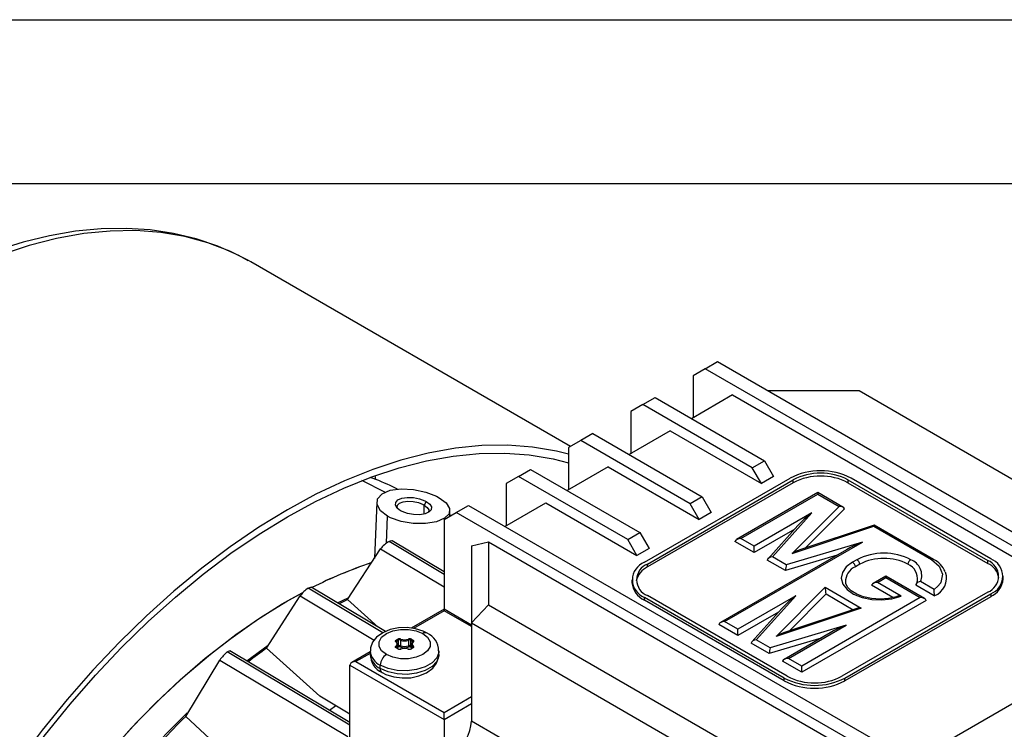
# Model space of a CAD drawing. Header units: inches. Extents: x 0 to 33, y 0 to 25.5.
# Tile 10 of 11: x 23 to 27.5, y 22.2 to 25.5. Entities that reach past the tile are written whole.
import ezdxf

# ---------------------------------------------------------------- set-up
doc = ezdxf.new("R2010")
doc.units = ezdxf.units.IN
doc.header["$LTSCALE"] = 3
doc.header["$MEASUREMENT"] = 0
doc.layers.add('TEXT', color=140, linetype='Continuous', lineweight=25)

msp = doc.modelspace()

# ---------------------------------------------------------------- linework, layer by layer
at = {"color": 7, "linetype": 'Continuous'}
msp.add_line((0.0003, 25.5003), (33.0003, 25.5003), dxfattribs=at)
for p, q in [((24.086, 24.3904), (24.0754, 24.3964)), ((25.5514, 23.5444), (24.086, 24.3904)), ((26.1695, 23.9012), (26.2252, 23.9334)), ((26.2252, 23.9334), (28.1182, 22.8405)), ((26.1695, 23.9012), (26.1138, 23.8691)), ((28.0625, 22.8084), (26.1695, 23.9012)), ((26.1138, 23.8691), (26.1138, 23.6762)), ((26.8746, 23.7995), (26.457, 23.7995)), ((28.1926, 23.0386), (26.8746, 23.7995)), ((25.8841, 23.7365), (25.9398, 23.7686)), ((25.9398, 23.7686), (26.4409, 23.4794)), ((26.2948, 23.7807), (26.1068, 23.6722)), ((26.2948, 23.7807), (28.1043, 22.7361)), ((25.8841, 23.7365), (25.8285, 23.7043)), ((25.8285, 23.7043), (25.8285, 23.5115)), ((26.3852, 23.4472), (25.8841, 23.7365)), ((25.6545, 23.6039), (25.5988, 23.5718)), ((25.6545, 23.6039), (26.1556, 23.3146)), ((26.0094, 23.6159), (25.8215, 23.5075)), ((26.0094, 23.6159), (26.427, 23.3749)), ((25.5988, 23.5718), (25.5431, 23.5396)), ((26.0999, 23.2825), (25.5988, 23.5718)), ((25.5431, 23.5396), (25.5431, 23.3468)), ((26.3852, 23.4472), (26.4409, 23.4794)), ((26.4409, 23.4794), (26.4827, 23.407)), ((25.3134, 23.407), (25.3691, 23.4392)), ((25.3691, 23.4392), (25.8702, 23.1499)), ((25.7241, 23.4512), (25.5361, 23.3427)), ((25.7241, 23.4512), (26.1416, 23.2102)), ((26.427, 23.3749), (26.3852, 23.4472)), ((24.704, 23.3346), (24.5956, 23.3883)), ((25.3134, 23.407), (25.2578, 23.3749)), ((25.8145, 23.1178), (25.3134, 23.407)), ((25.8911, 23.0141), (26.5592, 23.3998)), ((25.905, 23.0061), (26.5731, 23.3918)), ((26.5731, 23.3789), (25.905, 22.9932)), ((26.4827, 23.407), (26.427, 23.3749)), ((26.5731, 23.3789), (26.5731, 23.3918)), ((26.8237, 23.3918), (27.464, 23.0221)), ((26.8237, 23.3918), (26.8237, 23.3789)), ((26.8237, 23.3789), (27.464, 23.0093)), ((27.4779, 23.0302), (26.8376, 23.3998)), ((24.7597, 23.3486), (24.7376, 23.3595)), ((25.2578, 23.3749), (25.2578, 23.182)), ((26.6859, 23.3333), (26.313, 23.1181)), ((26.8007, 23.2671), (26.6859, 23.3333)), ((26.6859, 23.3333), (26.6859, 23.3267)), ((24.664, 23.2895), (24.6529, 23.0318)), ((24.8911, 23.292), (24.8819, 23.2762)), ((26.1556, 23.3146), (26.0999, 23.2825)), ((26.1556, 23.3146), (26.1973, 23.2423)), ((26.3327, 23.1228), (26.6859, 23.3267)), ((26.6859, 23.3267), (26.7833, 23.2704)), ((24.8819, 23.2359), (24.8819, 23.2762)), ((24.9724, 23.2102), (25.0281, 23.2423)), ((24.9996, 23.2259), (24.9985, 23.253)), ((25.0281, 23.2423), (25.0838, 23.2744)), ((26.9211, 22.1495), (25.0281, 23.2423)), ((25.0838, 23.2744), (26.9768, 22.1816)), ((25.2508, 23.178), (25.4387, 23.2865)), ((25.4387, 23.2865), (25.8563, 23.0454)), ((26.1416, 23.2102), (26.0999, 23.2825)), ((26.1973, 23.2423), (26.1416, 23.2102)), ((26.7833, 23.2704), (26.5685, 23.055)), ((26.8074, 23.2594), (26.6279, 23.0794)), ((24.7092, 23.1025), (24.7129, 23.2254)), ((24.9724, 23.2102), (24.9724, 22.7989)), ((25.0034, 23.228), (24.9994, 23.23)), ((26.6583, 23.2405), (26.3936, 23.0876)), ((26.4775, 23.0392), (26.6583, 23.2405)), ((26.58, 23.1666), (26.3936, 23.059)), ((26.5946, 23.1829), (26.4573, 23.0301)), ((26.5685, 23.055), (26.9417, 23.179)), ((26.9437, 23.1844), (26.6023, 23.0709)), ((26.9417, 23.179), (27.2058, 23.0265)), ((27.2157, 23.0275), (26.944, 23.1844)), ((24.9724, 22.9585), (24.7201, 23.1093)), ((24.9724, 22.9709), (24.7348, 23.1129)), ((25.0977, 23.0896), (25.1764, 23.1084)), ((25.1764, 23.1084), (25.1764, 22.8192)), ((25.1764, 23.1084), (26.9629, 22.0771)), ((25.8145, 23.1178), (25.8702, 23.1499)), ((25.8563, 23.0454), (25.8145, 23.1178)), ((25.8702, 23.1499), (25.912, 23.0776)), ((26.2585, 22.7424), (26.8898, 23.1069)), ((26.3936, 23.059), (26.3054, 23.1099)), ((26.3936, 23.0876), (26.3327, 23.1228)), ((26.8898, 23.1069), (26.5411, 23.0025)), ((24.5297, 22.8431), (24.6812, 23.0751)), ((24.6812, 23.0751), (24.9724, 22.9012)), ((25.0977, 23.0896), (25.0977, 22.736)), ((25.912, 23.0776), (25.8563, 23.0454)), ((26.8163, 23.0711), (26.2388, 22.7377)), ((26.3936, 23.059), (26.3936, 23.0876)), ((26.5374, 22.976), (26.4539, 23.0242)), ((26.5411, 23.0025), (26.4775, 23.0392)), ((26.7744, 23.0469), (26.5374, 22.976)), ((26.8644, 23.026), (26.8443, 23.0144)), ((27.464, 23.0093), (27.464, 23.0221)), ((25.905, 22.9932), (25.905, 23.0061)), ((26.878, 23.0053), (26.858, 22.9937)), ((25.8334, 22.9337), (25.8334, 22.9209)), ((26.9968, 22.9503), (26.9394, 22.9172)), ((26.9591, 22.9219), (26.9968, 22.9437)), ((27.1748, 22.8476), (26.9968, 22.9503)), ((26.9968, 22.9503), (26.9968, 22.9437)), ((26.9968, 22.9437), (27.1551, 22.8523)), ((27.2187, 22.8899), (27.1563, 22.9259)), ((27.5356, 22.9369), (27.5356, 22.9498)), ((24.6914, 22.6915), (24.3498, 22.8956)), ((24.7036, 22.6965), (24.3629, 22.9001)), ((26.4943, 22.6747), (26.7189, 22.8999)), ((26.7189, 22.8999), (26.8844, 22.8043)), ((27.0291, 22.8529), (26.9318, 22.909)), ((27.0672, 22.8595), (26.9591, 22.9219)), ((27.2195, 22.8608), (27.1342, 22.91)), ((24.1592, 22.6209), (24.3133, 22.86)), ((24.3133, 22.86), (24.6523, 22.6574)), ((24.4841, 22.8277), (24.5332, 22.8518)), ((24.6707, 22.7162), (24.5297, 22.8431)), ((26.5314, 22.4837), (25.8911, 22.8534)), ((25.8911, 22.8405), (25.8911, 22.8534)), ((26.5314, 22.4709), (25.8911, 22.8405)), ((26.5453, 22.4918), (25.905, 22.8614)), ((26.5841, 22.8601), (26.3194, 22.7073)), ((26.4033, 22.6588), (26.5841, 22.8601)), ((26.5537, 22.6991), (26.723, 22.8689)), ((27.1551, 22.8523), (26.6117, 22.5386)), ((27.1824, 22.8394), (26.6117, 22.5099)), ((26.723, 22.8689), (26.8478, 22.7968)), ((27.464, 22.8775), (26.7959, 22.4918)), ((26.8098, 22.4837), (27.4779, 22.8694)), ((27.4779, 22.8566), (26.8098, 22.4709)), ((27.4779, 22.8694), (27.4779, 22.8566)), ((24.9724, 22.7989), (24.8222, 22.7122)), ((24.9724, 22.7922), (24.8317, 22.711)), ((25.0977, 22.7266), (24.9724, 22.7989)), ((24.9724, 22.7922), (24.9724, 22.7989)), ((25.0977, 22.7199), (24.9724, 22.7922)), ((25.0977, 22.736), (25.1764, 22.8192)), ((25.1764, 22.8192), (26.4944, 22.0583)), ((26.5204, 22.8026), (26.3831, 22.6497)), ((26.8844, 22.8043), (26.4943, 22.6747)), ((26.8641, 22.8023), (26.5281, 22.6906)), ((26.5058, 22.7863), (26.3194, 22.6787)), ((25.0977, 22.736), (26.4618, 21.9486)), ((25.0977, 22.736), (25.0977, 22.3664)), ((26.3194, 22.6787), (26.2312, 22.7296)), ((26.3194, 22.7073), (26.2585, 22.7424)), ((26.3194, 22.6787), (26.3194, 22.7073)), ((26.8155, 22.7265), (26.4669, 22.6222)), ((26.5508, 22.5737), (26.8155, 22.7265)), ((27.0416, 22.0583), (28.1926, 22.7227)), ((24.7533, 22.6577), (24.76, 22.6616)), ((24.7561, 22.6529), (24.7628, 22.6568)), ((24.7628, 22.631), (24.7628, 22.6568)), ((24.7727, 22.6573), (24.7727, 22.6316)), ((24.8102, 22.6316), (24.8102, 22.6573)), ((24.8201, 22.6568), (24.8268, 22.6529)), ((24.8201, 22.631), (24.8201, 22.6568)), ((24.8229, 22.6616), (24.8296, 22.6577)), ((26.4669, 22.6222), (26.4033, 22.6588)), ((26.7002, 22.6666), (26.4632, 22.5957)), ((26.7421, 22.6908), (26.5311, 22.569)), ((24.0688, 22.5619), (24.1662, 22.6343)), ((24.4032, 22.4005), (24.1592, 22.6209)), ((24.76, 22.6176), (24.7533, 22.6214)), ((24.7552, 22.6256), (24.7552, 22.6217)), ((24.7619, 22.6178), (24.7553, 22.6216)), ((24.7561, 22.6463), (24.7561, 22.6529)), ((24.7609, 22.6184), (24.7609, 22.6364)), ((24.7628, 22.631), (24.7609, 22.63)), ((24.7655, 22.6262), (24.7609, 22.6235)), ((24.822, 22.6235), (24.8174, 22.6262)), ((24.822, 22.63), (24.8201, 22.631)), ((24.8276, 22.6216), (24.821, 22.6178)), ((24.822, 22.6364), (24.822, 22.6184)), ((24.8296, 22.6214), (24.8229, 22.6176)), ((24.8268, 22.6529), (24.8268, 22.6463)), ((24.8277, 22.6217), (24.8277, 22.6256)), ((26.4632, 22.5957), (26.3797, 22.6439)), ((23.7883, 22.3078), (23.9449, 22.5662)), ((23.9449, 22.5662), (24.5311, 22.216)), ((24.5409, 22.2675), (23.9786, 22.6035)), ((24.5409, 22.2799), (23.9902, 22.6089)), ((24.634, 22.6035), (24.5491, 22.5545)), ((24.634, 22.5969), (24.5687, 22.5592)), ((24.634, 22.6074), (24.634, 22.5914)), ((24.9489, 22.5914), (24.9489, 22.6074)), ((26.6117, 22.5386), (26.5508, 22.5737)), ((24.5409, 22.2056), (24.5409, 22.5431)), ((24.5409, 22.5431), (24.9724, 22.294)), ((24.5687, 22.5592), (24.9724, 22.3262)), ((24.6801, 22.5271), (24.6801, 22.5431)), ((26.6117, 22.5099), (26.5235, 22.5608)), ((26.6117, 22.5099), (26.6117, 22.5386)), ((26.5314, 22.4709), (26.5314, 22.4837)), ((26.8098, 22.4709), (26.8098, 22.4837)), ((24.5409, 22.3182), (24.4032, 22.4005)), ((24.9724, 22.3262), (25.0977, 22.3985)), ((24.4769, 22.3565), (24.4479, 22.3354)), ((24.9724, 22.294), (25.0977, 22.3664)), ((25.0977, 22.3664), (25.0977, 22.286)), ((24.0356, 22.0794), (23.7883, 22.3078)), ((24.9724, 22.294), (24.9724, 22.3262)), ((24.9724, 22.294), (24.9724, 22.069)), ((26.3864, 21.542), (25.0977, 22.286))]:
    msp.add_line(p, q)
at = {"flags": 128}
for points in [[(24.074, 24.3958), (24.0313, 24.4199), (23.936, 24.4625), (23.8365, 24.4963), (23.7329, 24.5212), (23.6256, 24.5372), (23.5147, 24.5442), (23.4007, 24.5421), (23.2838, 24.5308), (23.1645, 24.5105), (23.0431, 24.481), (22.9202, 24.4426)], [(24.0754, 24.3964), (23.9907, 24.439), (23.8899, 24.4778), (23.7842, 24.5066), (23.6741, 24.5252), (23.5598, 24.5337), (23.4419, 24.5319), (23.3207, 24.5199), (23.1967, 24.4977), (23.0704, 24.4655), (22.9421, 24.4232)], [(22.9322, 21.9329), (23.0365, 22.0817), (23.1452, 22.2256), (23.258, 22.3642), (23.3744, 22.4969), (23.494, 22.6232), (23.6164, 22.7426), (23.7412, 22.8548), (23.8678, 22.9592), (23.9958, 23.0556), (24.1247, 23.1436), (24.2542, 23.2228), (24.3836, 23.293), (24.5125, 23.3539), (24.6406, 23.4053), (24.7672, 23.447), (24.8919, 23.4789), (25.0143, 23.5008), (25.1339, 23.5126), (25.2503, 23.5144), (25.3631, 23.506), (25.4719, 23.4876), (25.5431, 23.4694)], [(25.5431, 23.5095), (25.4877, 23.5232), (25.3775, 23.5419), (25.2633, 23.5503), (25.1453, 23.5485), (25.0242, 23.5365), (24.9002, 23.5144), (24.7738, 23.4821), (24.6456, 23.4399), (24.5159, 23.3878), (24.3853, 23.3261), (24.2542, 23.255), (24.1231, 23.1747), (23.9924, 23.0856), (23.8628, 22.9879), (23.7345, 22.8821), (23.6082, 22.7685), (23.4842, 22.6475), (23.363, 22.5196), (23.2451, 22.3852), (23.1308, 22.2448), (23.0207, 22.099)], [(24.6594, 23.3934), (24.6592, 23.3942), (24.6562, 23.411)], [(24.7129, 23.2254), (24.6806, 23.2506), (24.6651, 23.2783), (24.6678, 23.3052), (24.6887, 23.328), (24.7258, 23.3439), (24.7754, 23.3507), (24.832, 23.3477), (24.8885, 23.3355), (24.9374, 23.3164), (24.9496, 23.3099)], [(24.9496, 23.3099), (24.9815, 23.2859), (24.9971, 23.2609), (24.9951, 23.2368), (24.9747, 23.2156), (24.9374, 23.1996), (24.8873, 23.1912), (24.8311, 23.1915), (24.7754, 23.2009), (24.7264, 23.2183), (24.7129, 23.2254)], [(24.7733, 23.25), (24.7577, 23.2621), (24.7498, 23.2754), (24.7509, 23.2886), (24.7609, 23.2996), (24.7794, 23.3077), (24.8038, 23.3114), (24.8323, 23.3103), (24.8603, 23.3047), (24.8845, 23.2955), (24.8911, 23.292)], [(24.7616, 23.2591), (24.7581, 23.2649), (24.7592, 23.2759), (24.7681, 23.2853), (24.7842, 23.2916), (24.8059, 23.2943), (24.8307, 23.2928), (24.8553, 23.2874), (24.8765, 23.2791), (24.8819, 23.2762)], [(24.8911, 23.292), (24.9066, 23.2802), (24.9145, 23.2677), (24.9136, 23.2552), (24.9038, 23.2446), (24.8852, 23.2364), (24.8606, 23.2323), (24.8323, 23.2327), (24.8045, 23.2377), (24.7803, 23.2464), (24.7767, 23.2482), (24.7733, 23.25)], [(24.8819, 23.2762), (24.8957, 23.2659), (24.9026, 23.2551), (24.9018, 23.2447), (24.9002, 23.243)], [(24.7201, 23.1093), (24.7274, 23.1125), (24.7327, 23.1134), (24.7346, 23.1125)], [(27.2058, 23.0265), (27.2424, 22.9958), (27.2576, 22.9596), (27.2486, 22.9214), (27.2485, 22.9212), (27.2472, 22.919), (27.2361, 22.9049), (27.2187, 22.8899)], [(26.8443, 23.0144), (26.8159, 22.9929), (26.7983, 22.9677), (26.793, 22.9408), (26.8003, 22.914), (26.8196, 22.8893), (26.8496, 22.8684), (26.8882, 22.8529), (26.9324, 22.8439), (26.9793, 22.842), (27.0253, 22.8473), (27.0672, 22.8595)], [(27.1416, 22.9281), (27.1375, 22.9164), (27.1355, 22.9131)], [(24.3498, 22.8956), (24.3565, 22.8992), (24.3613, 22.9004), (24.3626, 22.8998)], [(27.0474, 22.8573), (27.0455, 22.8566), (27.0097, 22.8485), (26.971, 22.8454), (26.932, 22.8477), (26.8954, 22.8552), (26.8637, 22.8673), (26.8388, 22.8827), (26.8222, 22.8998), (26.814, 22.9168), (26.8139, 22.9203)], [(22.7041, 20.9309), (22.7496, 21.0398), (22.8186, 21.1908), (22.8937, 21.3399), (22.9746, 21.4864), (23.0611, 21.6297), (23.1526, 21.7693), (23.2488, 21.9045), (23.3494, 22.0348), (23.4538, 22.1595), (23.5617, 22.2782), (23.6725, 22.3904), (23.7858, 22.4955), (23.9011, 22.5931), (24.018, 22.6828), (24.1358, 22.7643), (24.2542, 22.8371), (24.3219, 22.8747)], [(22.7047, 20.9323), (22.7366, 21.0095), (22.8043, 21.1607), (22.8782, 21.3102), (22.958, 21.4573), (23.0434, 21.6014), (23.1339, 21.7418), (23.2292, 21.8779), (23.329, 22.0092), (23.4327, 22.1351), (23.5399, 22.255), (23.6501, 22.3685), (23.763, 22.4751), (23.8779, 22.5742), (23.9945, 22.6655), (24.1122, 22.7487), (24.2305, 22.8232), (24.3279, 22.8779)], [(24.8947, 22.6897), (24.877, 22.6985), (24.8413, 22.7097), (24.8027, 22.7147), (24.7635, 22.7134), (24.7257, 22.7056), (24.6913, 22.6915), (24.6623, 22.6703), (24.6447, 22.6476), (24.6354, 22.6224), (24.6353, 22.6066)], [(24.7079, 22.5914), (24.6862, 22.6086), (24.6748, 22.6289), (24.6748, 22.6502), (24.6862, 22.6705), (24.7079, 22.6878), (24.7378, 22.7003), (24.773, 22.7069), (24.8099, 22.7069), (24.8451, 22.7003), (24.875, 22.6878)], [(24.875, 22.6878), (24.8967, 22.6705), (24.9081, 22.6502), (24.9081, 22.6289), (24.8967, 22.6086), (24.875, 22.5914), (24.8451, 22.5788), (24.8099, 22.5722), (24.773, 22.5722), (24.7378, 22.5788), (24.7079, 22.5914)], [(24.7519, 22.6491), (24.7509, 22.6501), (24.7502, 22.6512), (24.7499, 22.6524), (24.7499, 22.6536), (24.7503, 22.6547), (24.751, 22.6558), (24.752, 22.6569), (24.7533, 22.6577)], [(24.8296, 22.6577), (24.8309, 22.6569), (24.8319, 22.6558), (24.8326, 22.6547), (24.833, 22.6536), (24.833, 22.6524), (24.8327, 22.6512), (24.832, 22.6501), (24.831, 22.6491)], [(24.7533, 22.6214), (24.752, 22.6223), (24.751, 22.6233), (24.7503, 22.6244), (24.7499, 22.6256), (24.7499, 22.6267), (24.7502, 22.6279), (24.7509, 22.629), (24.7519, 22.63)], [(24.7545, 22.6489), (24.7539, 22.6496), (24.7538, 22.6497)], [(24.831, 22.63), (24.832, 22.629), (24.8327, 22.6279), (24.833, 22.6267), (24.833, 22.6256), (24.8326, 22.6244), (24.8319, 22.6233), (24.8309, 22.6223), (24.8296, 22.6214)], [(23.9786, 22.6035), (23.9849, 22.6076), (23.989, 22.6091), (23.9899, 22.6085)], [(24.9489, 22.6081), (24.9485, 22.6009), (24.939, 22.5757), (24.9175, 22.5529), (24.8858, 22.5347), (24.8465, 22.5222), (24.8027, 22.5167), (24.758, 22.5186), (24.716, 22.5276), (24.6801, 22.5431)], [(24.9489, 22.5914), (24.9485, 22.5849), (24.939, 22.5596), (24.9175, 22.5369), (24.8858, 22.5186), (24.8465, 22.5062), (24.8027, 22.5007), (24.758, 22.5025), (24.716, 22.5116), (24.6801, 22.5271)], [(24.6883, 22.509), (24.7059, 22.5003), (24.7416, 22.489), (24.7802, 22.4841), (24.8194, 22.4854), (24.8572, 22.4931), (24.8916, 22.5073), (24.9206, 22.5285), (24.9382, 22.5512), (24.9475, 22.5764), (24.9476, 22.5922)], [(23.6703, 22.1974), (23.7114, 22.2405), (23.7946, 22.3236)]]:
    msp.add_lwpolyline(points, dxfattribs=at)
for centre, radius, start, end in [((26.6984, 23.1311), 0.3026, 62.6097, 117.3903), ((24.3607, 22.5968), 0.8508, 63.6993, 71.3093), ((26.6984, 23.15), 0.2723, 62.6097, 117.3903), ((26.6984, 23.1371), 0.2723, 62.6097, 117.3903), ((24.7744, 23.0083), 0.1147, 118.2935, 144.3633), ((26.9882, 22.7869), 0.2693, 62.6097, 117.3903), ((26.8476, 23.0001), 0.0308, 9.5993, 57.077), ((26.9882, 22.7925), 0.2396, 62.6097, 117.3903), ((27.1289, 23.0001), 0.0308, 122.923, 170.4007), ((27.0854, 22.9544), 0.0764, 338.1033, 69.5384), ((27.2116, 23.0185), 0.00992, 65.7435, 125.5587), ((27.1645, 22.925), 0.1146, 23.7864, 63.447), ((27.4365, 22.9498), 0.0774, 290.7834, 69.2166), ((27.4474, 22.9498), 0.0859, 290.7834, 69.2166), ((25.2402, 21.1849), 1.9229, 108.2691, 117.0212), ((25.2485, 21.165), 1.9444, 108.326, 116.9728), ((25.9216, 22.9337), 0.0859, 110.7834, 249.2166), ((25.9436, 22.9099), 0.0917, 114.8441, 169.09), ((25.9325, 22.9337), 0.0774, 110.7834, 249.2166), ((26.8838, 22.9275), 0.0711, 111.3349, 184.975), ((26.8276, 22.9885), 0.0308, 9.5993, 57.077), ((27.0698, 22.9379), 0.0732, 352.3047, 66.9703), ((27.4254, 22.926), 0.0917, 10.91, 65.1559), ((27.1582, 22.9), 0.026, 94.2107, 157.2405), ((27.189, 22.9418), 0.0865, 290.6242, 18.6639), ((27.437, 22.9468), 0.099, 294.3747, 354.3052), ((24.4223, 22.7847), 0.1325, 123.1754, 145.35), ((25.9319, 22.9307), 0.099, 185.6948, 245.6253), ((26.8905, 22.8669), 0.3291, 358.9365, 3.9949), ((25.4654, 20.897), 2.1593, 115.6802, 116.8368), ((27.0639, 22.8072), 0.0524, 86.3258, 108.1714), ((24.7501, 22.6527), 0.00605, 2.6055, 57.3945), ((24.7684, 22.6451), 0.0185, 69.2744, 117.0775), ((24.7567, 22.6565), 0.00605, 2.6055, 57.3945), ((24.7684, 22.6458), 0.0123, 69.2744, 117.0775), ((24.7801, 22.6571), 0.0074, 134.602, 178.6675), ((24.7915, 22.7081), 0.0541, 249.7652, 290.2348), ((24.7915, 22.7072), 0.0478, 249.7652, 290.2348), ((24.8145, 22.6451), 0.0185, 62.9225, 110.7256), ((24.8028, 22.6571), 0.0074, 1.3325, 45.398), ((24.8145, 22.6458), 0.0123, 62.9225, 110.7256), ((24.8262, 22.6565), 0.00605, 122.6055, 177.3945), ((24.8328, 22.6527), 0.00605, 122.6055, 177.3945), ((24.8864, 22.6728), 0.0189, 64.0406, 127.2537), ((24.8589, 22.6086), 0.0887, 359.8179, 66.2319), ((25.8857, 20.2201), 2.9572, 125.7203, 127.7539), ((24.753, 22.6469), 0.00245, 53.2354, 116.683), ((24.7451, 22.6396), 0.0117, 305.3245, 54.6755), ((24.7499, 22.6252), 0.00523, 4.0302, 68.0316), ((24.7545, 22.6198), 0.00198, 65.686, 125.6182), ((24.7578, 22.6493), 0.00395, 114.3645, 174.6724), ((24.7572, 22.6229), 0.00335, 126.6498, 177.6954), ((24.756, 22.6238), 0.00236, 201.2135, 252.2481), ((24.753, 22.6473), 0.00217, 356.9311, 47.4496), ((24.7475, 22.6364), 0.0132, 305.3245, 54.6755), ((24.7611, 22.616), 0.00198, 66.03, 125.5881), ((24.7684, 22.634), 0.0185, 242.9225, 290.7256), ((24.7684, 22.6303), 0.0141, 242.9755, 291.3661), ((24.7684, 22.6201), 0.0123, 69.2744, 117.0775), ((24.7688, 22.6313), 0.00605, 182.6055, 237.3945), ((24.7683, 22.6208), 0.00612, 69.0974, 117.2545), ((24.7653, 22.6318), 0.0074, 314.602, 358.6675), ((24.7915, 22.6833), 0.0605, 249.7652, 290.2348), ((24.7915, 22.6824), 0.0541, 249.7652, 290.2348), ((24.7738, 22.6158), 0.00144, 41.0813, 103.9555), ((24.7915, 22.5719), 0.0478, 69.7652, 110.2348), ((24.8145, 22.634), 0.0185, 249.2744, 297.0775), ((24.8091, 22.6158), 0.00145, 76.787, 138.819), ((24.8145, 22.6307), 0.0145, 249.2342, 296.4242), ((24.8145, 22.6201), 0.0123, 62.9225, 110.7256), ((24.8176, 22.6318), 0.0074, 181.3325, 225.398), ((24.8146, 22.6208), 0.00612, 62.7565, 110.8916), ((24.8141, 22.6313), 0.00605, 302.6055, 357.3945), ((24.8218, 22.616), 0.00198, 54.4033, 114.0682), ((24.8354, 22.6364), 0.0132, 125.3245, 234.6755), ((24.8378, 22.6396), 0.0117, 125.3245, 234.6755), ((24.8252, 22.6494), 0.00387, 5.0408, 66.4468), ((24.8268, 22.6239), 0.00243, 288.657, 338.8267), ((24.8284, 22.6198), 0.00198, 54.3818, 114.314), ((24.8299, 22.6473), 0.00216, 131.2593, 183.1272), ((24.833, 22.6252), 0.00523, 111.9684, 175.9698), ((24.8257, 22.6229), 0.00336, 2.9198, 53.3134), ((24.8278, 22.65), 0.0013, 298.8028, 346.5799), ((24.8299, 22.6469), 0.00246, 63.4084, 125.543), ((24.0742, 22.4829), 0.1538, 128.4055, 147.2011), ((24.7117, 22.6146), 0.0781, 185.7559, 246.1442), ((24.7115, 22.5983), 0.0778, 185.1155, 246.2047), ((24.724, 22.5902), 0.0887, 179.8179, 246.2319), ((24.7405, 22.5404), 0.0605, 122.6055, 177.3945), ((24.6998, 22.5251), 0.0198, 174.3803, 234.294), ((26.6706, 22.7524), 0.3026, 242.6097, 297.3903), ((26.6706, 22.7336), 0.2723, 242.6097, 297.3903), ((26.6706, 22.7395), 0.3026, 242.6097, 297.3903), ((26.3846, 19.6501), 3.7153, 134.3295, 136.7932), ((24.9164, 22.2942), 0.1815, 302.6055, 357.3945)]:
    msp.add_arc(centre, radius, start, end)
for centre, major_axis, ratio, start_param, end_param in [((26.7833, 23.2544), (0.0245, 0.0032), 0.647206, 0.115908, 1.485346), ((26.6583, 23.2244), (0.0756, 0.0613), 0.12895, 1.466628, 2.460281), ((26.9417, 23.163), (0.0022, 0.0214), 0.112525, 0.050507, 0.734809), ((26.3327, 23.1067), (0.0278, 0), 0.577382, 1.570796, 2.940235), ((26.8898, 23.0908), (0.1037, 0.0447), 0.130888, 1.514403, 2.29972), ((26.5685, 23.0389), (0.053, 0.0328), 0.221234, 0.750537, 1.434839), ((26.4775, 23.0231), (0.024, 0.0038), 0.657387, 1.466628, 2.836066), ((26.5411, 22.9864), (0.0025, 0.0213), 0.130888, 0.728924, 2.098362), ((26.7189, 22.8838), (-0.0032, 0.0245), 0.111485, 4.04298, 5.412418), ((26.9591, 22.9058), (0.0278, 0), 0.577382, 1.570796, 2.940235), ((26.5841, 22.844), (0.0756, 0.0613), 0.12895, 1.466628, 2.460281), ((27.1551, 22.8362), (0.0278, 0), 0.577382, 0.201358, 1.570796), ((26.8844, 22.7883), (0.032, -0.0033), 0.497157, 1.621304, 2.305606), ((26.2585, 22.7264), (0.0278, 0), 0.577382, 1.570796, 2.940235), ((26.8155, 22.7104), (0.1037, 0.0447), 0.130888, 1.514403, 2.29972), ((26.4033, 22.6428), (0.024, 0.0038), 0.657387, 1.466628, 2.836066), ((26.4943, 22.6586), (0.053, 0.0328), 0.221234, 0.750537, 1.434839), ((26.4669, 22.6061), (0.0025, 0.0213), 0.130888, 0.728924, 2.098362), ((26.5508, 22.5576), (0.0278, 0), 0.577382, 1.570796, 2.940235), ((24.5687, 22.5431), (0.0278, 0), 0.577382, 1.570796, 3.141593)]:
    msp.add_ellipse(centre, major_axis=major_axis, ratio=ratio, start_param=start_param, end_param=end_param)
at = {"layer": 'TEXT'}
msp.add_line((0.75, 24.75), (32.25, 24.75), dxfattribs=at)

doc.saveas('drawing.dxf')
